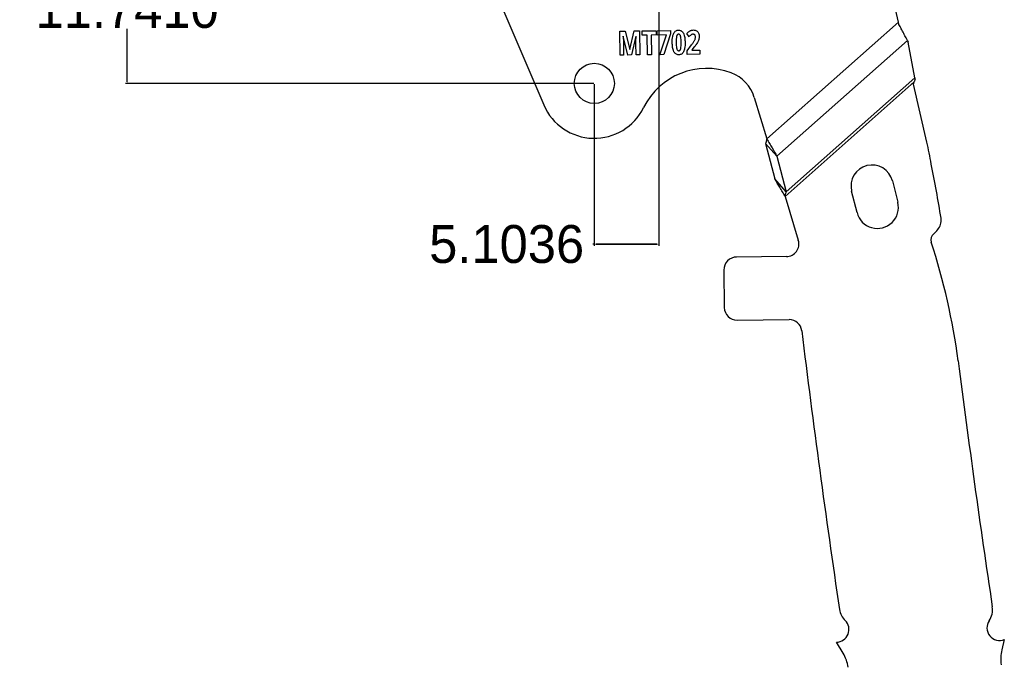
# Model space of a CAD drawing. Header units: inches. Extents: x -122 to 123, y -201 to 75.
# Tile 6 of 191: x 3 to 81, y -129 to -78. Entities that reach past the tile are written whole.
import ezdxf

# ---------------------------------------------------------------- set-up
doc = ezdxf.new("R2010")
doc.units = ezdxf.units.IN
doc.header["$MEASUREMENT"] = 0
doc.header["$PDSIZE"] = -1
doc.dimstyles.get("Standard").update_dxf_attribs({"dimtxt": 0.18, "dimasz": 0.18, "dimexe": 0.18, "dimexo": 0.0625, "dimgap": 0.09, "dimtad": 0, "dimtih": 1, "dimtoh": 1, "dimdec": 4, "dimzin": 0, "dimdsep": 46, "dimtxsty": 'Standard', "dimcen": 0.09, "dimadec": 0, "dimazin": 0, "dimtfac": 1, "dimtdec": 4, "dimtofl": 0, "dimtmove": 0, "dimatfit": 3, "dimfxl": 1, "dimtolj": 1, "dimtzin": 0, "dimarcsym": 0})

# ---------------------------------------------------------------- blocks, each defined once
blk = doc.blocks.new('*D144')
at = {"color": 0, "lineweight": -2}
for p, q in [((53.698, -70.952), (53.698, -95.506)), ((48.594, -82.693), (48.594, -95.506)), ((48.594, -95.381), (48.464, -95.381)), ((53.568, -95.381), (48.724, -95.381)), ((48.724, -95.381), (53.568, -95.381))]:
    blk.add_line(p, q, dxfattribs=at)
at = {"color": 0}
for points in [[(48.724, -95.359), (48.724, -95.402), (48.594, -95.381)], [(53.568, -95.402), (53.568, -95.359), (53.698, -95.381)]]:
    blk.add_solid(points, dxfattribs=at)
at = {"layer": 'Defpoints', "color": 0}
for p in [(53.698, -70.902), (48.594, -82.643), (48.594, -95.381), (48.594, -95.381)]:
    blk.add_point(p, dxfattribs=at)
at = {"color": 0, "insert": (41.654, -95.381), "char_height": 3, "attachment_point": 5}
blk.add_mtext('\\A1;5.1036', dxfattribs=at)
blk = doc.blocks.new('*D145')
at = {"color": 0, "lineweight": -2}
for p, q in [((53.648, -70.902), (11.482, -70.902)), ((11.607, -71.032), (11.607, -75.212)), ((11.607, -82.513), (11.607, -78.332)), ((48.544, -82.643), (11.482, -82.643))]:
    blk.add_line(p, q, dxfattribs=at)
at = {"color": 0}
for points in [[(11.628, -71.032), (11.585, -71.032), (11.607, -70.902)], [(11.585, -82.513), (11.628, -82.513), (11.607, -82.643)]]:
    blk.add_solid(points, dxfattribs=at)
at = {"layer": 'Defpoints', "color": 0}
for p in [(53.698, -70.902), (11.607, -82.643), (11.607, -82.643), (48.594, -82.643)]:
    blk.add_point(p, dxfattribs=at)
at = {"color": 0, "insert": (11.607, -76.772), "char_height": 3, "attachment_point": 5}
blk.add_mtext('\\A1;11.7410', dxfattribs=at)

msp = doc.modelspace()

# ---------------------------------------------------------------- linework, layer by layer
at = {"color": 7, "linetype": 'Continuous', "lineweight": 25}
for p, q in [((72.67224, -77.79903), (69.87841, -65.62255)), ((72.67224, -77.79903), (69.87841, -65.62255)), ((37.29145, -67.29525), (44.59613, -84.354)), ((37.29145, -67.29525), (44.59613, -84.354)), ((62.254, -87.03965), (72.67224, -77.79903)), ((62.254, -87.03965), (72.67224, -77.79903)), ((72.71176, -77.97125), (72.67224, -77.79903)), ((72.71176, -77.97125), (72.67224, -77.79903)), ((50.61697, -78.5045), (51.03543, -78.50012)), ((50.61697, -78.5045), (51.03543, -78.50012)), ((50.63687, -80.4044), (50.61697, -78.5045)), ((50.63687, -80.4044), (50.61697, -78.5045)), ((51.03543, -78.50012), (51.39355, -79.94932)), ((51.03543, -78.50012), (51.39355, -79.94932)), ((51.3995, -79.94926), (51.74831, -78.49266)), ((51.3995, -79.94926), (51.74831, -78.49266)), ((51.74831, -78.49266), (52.16676, -78.48827)), ((51.74831, -78.49266), (52.16676, -78.48827)), ((52.16676, -78.48827), (52.18666, -80.38817)), ((52.16676, -78.48827), (52.18666, -80.38817)), ((52.38982, -78.48594), (53.48428, -78.47448)), ((52.38982, -78.48594), (53.48428, -78.47448)), ((52.39333, -78.82156), (52.38982, -78.48594)), ((52.39333, -78.82156), (52.38982, -78.48594)), ((53.48428, -78.47448), (53.48779, -78.8101)), ((53.48428, -78.47448), (53.48779, -78.8101)), ((53.57947, -78.47621), (54.61951, -78.46532)), ((53.57947, -78.47621), (54.61951, -78.46532)), ((53.58301, -78.81417), (53.57947, -78.47621)), ((53.58301, -78.81417), (53.57947, -78.47621)), ((54.62215, -78.71752), (54.09125, -80.36823)), ((54.62215, -78.71752), (54.09125, -80.36823)), ((54.61951, -78.46532), (54.62215, -78.71752)), ((54.61951, -78.46532), (54.62215, -78.71752)), ((56.09216, -78.95046), (55.9229, -78.69337)), ((56.09216, -78.95046), (55.9229, -78.69337)), ((51.25072, -80.39797), (50.88596, -78.91141)), ((51.25072, -80.39797), (50.88596, -78.91141)), ((51.89032, -78.90323), (51.53236, -80.39502)), ((51.89032, -78.90323), (51.53236, -80.39502)), ((51.89996, -80.39117), (51.89054, -79.4919)), ((51.89996, -80.39117), (51.89054, -79.4919)), ((52.7868, -78.81744), (52.39333, -78.82156)), ((52.7868, -78.81744), (52.39333, -78.82156)), ((52.80318, -80.38171), (52.7868, -78.81744)), ((52.80318, -80.38171), (52.7868, -78.81744)), ((53.48779, -78.8101), (53.09402, -78.81422)), ((53.48779, -78.8101), (53.09402, -78.81422)), ((53.09402, -78.81422), (53.1104, -80.3785)), ((53.09402, -78.81422), (53.1104, -80.3785)), ((54.29798, -78.80668), (53.58301, -78.81417)), ((54.29798, -78.80668), (53.58301, -78.81417)), ((53.77005, -80.37159), (54.29798, -78.80668)), ((53.77005, -80.37159), (54.29798, -78.80668)), ((73.38169, -79.25992), (63.05763, -88.41701)), ((73.38169, -79.25992), (63.05763, -88.41701)), ((73.38169, -79.25992), (73.43743, -79.37141)), ((73.38169, -79.25992), (73.43743, -79.37141)), ((73.96744, -82.19841), (73.43743, -79.37141)), ((73.96744, -82.19841), (73.43743, -79.37141)), ((50.90242, -79.51784), (50.91167, -80.40152)), ((50.90242, -79.51784), (50.91167, -80.40152)), ((55.94117, -80.06933), (56.30015, -79.58373)), ((55.94117, -80.06933), (56.30015, -79.58373)), ((55.9441, -80.34882), (55.94117, -80.06933)), ((55.9441, -80.34882), (55.94117, -80.06933)), ((56.50601, -79.757), (56.32224, -79.98893)), ((56.50601, -79.757), (56.32224, -79.98893)), ((56.32243, -80.00687), (56.95383, -80.00025)), ((56.32243, -80.00687), (56.95383, -80.00025)), ((56.95383, -80.00025), (56.95736, -80.33821)), ((56.95383, -80.00025), (56.95736, -80.33821)), ((50.91167, -80.40152), (50.63687, -80.4044)), ((50.91167, -80.40152), (50.63687, -80.4044)), ((51.53236, -80.39502), (51.25072, -80.39797)), ((51.53236, -80.39502), (51.25072, -80.39797)), ((52.18666, -80.38817), (51.89996, -80.39117)), ((52.18666, -80.38817), (51.89996, -80.39117)), ((53.1104, -80.3785), (52.80318, -80.38171)), ((53.1104, -80.3785), (52.80318, -80.38171)), ((54.09125, -80.36823), (53.77005, -80.37159)), ((54.09125, -80.36823), (53.77005, -80.37159)), ((56.95736, -80.33821), (55.9441, -80.34882)), ((56.95736, -80.33821), (55.9441, -80.34882)), ((63.69681, -91.59057), (73.92948, -82.51453)), ((63.69681, -91.59057), (73.92948, -82.51453)), ((73.96744, -82.19841), (63.79056, -91.22496)), ((73.96744, -82.19841), (63.79056, -91.22496)), ((73.86886, -82.707), (73.92948, -82.51453)), ((73.86886, -82.707), (73.92948, -82.51453)), ((74.91927, -87.28507), (73.86886, -82.707)), ((74.91927, -87.28507), (73.86886, -82.707)), ((61.25881, -83.75147), (62.254, -87.03965)), ((61.25881, -83.75147), (62.254, -87.03965)), ((63.05763, -88.41701), (62.16024, -87.40527)), ((62.16024, -87.40527), (62.89318, -90.21322)), ((63.05763, -88.41701), (62.16024, -87.40527)), ((62.16024, -87.40527), (62.89318, -90.21322)), ((63.05763, -88.41701), (63.79056, -91.22496)), ((63.05763, -88.41701), (63.79056, -91.22496)), ((63.79056, -91.22496), (62.89318, -90.21322)), ((63.79056, -91.22496), (62.89318, -90.21322)), ((72.1922, -90.36262), (72.61894, -92.05979)), ((72.1922, -90.36262), (72.61894, -92.05979)), ((69.39315, -92.87089), (68.96641, -91.17372)), ((69.39315, -92.87089), (68.96641, -91.17372)), ((63.69681, -91.59057), (64.74729, -95.06145)), ((63.69681, -91.59057), (64.74729, -95.06145)), ((63.80064, -96.35107), (59.8584, -96.39235)), ((63.80064, -96.35107), (59.8584, -96.39235)), ((58.8531, -97.41894), (58.88418, -100.38677)), ((58.8531, -97.41894), (58.88418, -100.38677)), ((59.91076, -101.39208), (64.0167, -101.34908)), ((59.91076, -101.39208), (64.0167, -101.34908)), ((68.29269, -127.76388), (67.76278, -126.88587)), ((68.29269, -127.76388), (67.76278, -126.88587)), ((81.05553, -126.67673), (80.85762, -127.49614)), ((81.05553, -126.67673), (80.85762, -127.49614))]:
    msp.add_line(p, q, dxfattribs=at)
msp.add_circle((48.59435, -82.64287), 1.5877, dxfattribs=at)
msp.add_circle((48.59435, -82.64287), 1.5877, dxfattribs=at)
for centre, radius, start, end in [((57.48915, -87.02564), 5.56595, 69.4540008, 153.7612704), ((57.48915, -87.02564), 5.56595, 69.4540008, 153.7612704), ((58.39099, -84.61943), 2.99629, 16.8387951, 69.4540008), ((58.39099, -84.61943), 2.99629, 16.8387951, 69.4540008), ((48.59493, -82.64168), 4.35, 203.1809767, 333.7612704), ((48.59493, -82.64168), 4.35, 203.1809767, 333.7612704), ((-17.23276, -107.75557), 94.3983, 11.9850328, 12.5242241), ((-17.23276, -107.75557), 94.3983, 11.9850328, 12.5242241), ((37.7807, -95.80632), 38.10361, 10.2494521, 11.5867183), ((37.7807, -95.80632), 38.10361, 10.2494521, 11.5867183), ((70.57931, -90.76817), 1.6631, 14.1140078, 194.1140078), ((70.57931, -90.76817), 1.6631, 14.1140078, 194.1140078), ((-54.48606, -114.72247), 132.28209, 9.3113031, 11.2010398), ((-54.48606, -114.72247), 132.28209, 9.3113031, 11.2010398), ((71.00605, -92.46534), 1.6631, 194.1140078, 14.1140078), ((71.00605, -92.46534), 1.6631, 194.1140078, 14.1140078), ((75.06623, -93.48122), 1, 340.2235417, 9.3113031), ((75.06623, -93.48122), 1, 340.2235417, 9.3113031), ((74.50162, -93.27821), 1.6, 307.264349, 340.2235417), ((74.50162, -93.27821), 1.6, 307.264349, 340.2235417), ((63.79016, -95.35113), 1, 270.5999555, 16.8387951), ((63.79016, -95.35113), 1, 270.5999555, 16.8387951), ((75.82685, -95.02006), 0.58867, 127.2647769, 197.9984969), ((75.82685, -95.02006), 0.58867, 127.2647769, 197.9984969), ((24.41301, -111.72394), 53.47058, 7.6325478, 17.9984969), ((24.41301, -111.72394), 53.47058, 7.6325478, 17.9984969), ((59.86904, -97.4083), 1.016, 90.5999555, 180.5999555), ((59.86904, -97.4083), 1.016, 90.5999555, 180.5999555), ((59.90012, -100.37613), 1.016, 180.5999555, 270.5999555), ((59.90012, -100.37613), 1.016, 180.5999555, 270.5999555), ((64.02717, -102.34903), 1, 6.9562565, 90.5999555), ((64.02717, -102.34903), 1, 6.9562565, 90.5999555), ((917.04387, 1.72724), 858.3424, 186.95625647, 188.4428274), ((917.04387, 1.72724), 858.3424, 186.95625647, 188.4428274), ((917.04387, 1.72724), 846.3424, 187.21872593, 188.54949694), ((917.04387, 1.72724), 846.3424, 187.21872593, 188.54949694), ((69.51093, -124.07293), 1.524, 188.4428274, 225.9137764), ((69.51093, -124.07293), 1.524, 188.4428274, 225.9137764), ((78.59913, -124.31975), 1.524, 325.4666787, 8.5494969), ((78.59913, -124.31975), 1.524, 325.4666787, 8.5494969), ((67.75488, -125.8859), 1, 270.4521367, 45.9137764), ((67.75488, -125.8859), 1, 270.4521367, 45.9137764), ((80.67839, -125.75057), 1, 145.4666787, 292.1561273), ((80.67839, -125.75057), 1, 145.4666787, 292.1561273), ((65.68314, -129.33886), 3.048, 8.7519166, 31.1127371), ((65.68314, -129.33886), 3.048, 8.7519166, 31.1127371), ((83.82043, -128.21173), 3.048, 166.4217588, 188.86373), ((83.82043, -128.21173), 3.048, 166.4217588, 188.86373)]:
    msp.add_arc(centre, radius, start, end, dxfattribs=at)
msp.add_ellipse((74.10399, -82.35975), major_axis=(0.13789, -0.5433), ratio=0.17572799, start_param=4.36662987, end_param=4.57088991, dxfattribs=at)
msp.add_ellipse((74.10399, -82.35975), major_axis=(0.13789, -0.5433), ratio=0.17572799, start_param=4.36662987, end_param=4.57088991, dxfattribs=at)
for points, knots in [([(54.76742, -79.41109), (54.76696, -79.24865), (54.76622, -78.99376), (54.8522, -78.75528), (54.88339, -78.66878)], [0, 0, 0, 0, 0.637268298, 1, 1, 1, 1]), ([(54.76742, -79.41109), (54.76696, -79.24865), (54.76622, -78.99376), (54.8522, -78.75528), (54.88339, -78.66878)], [0, 0, 0, 0, 0.637268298, 1, 1, 1, 1]), ([(54.88339, -78.66878), (54.9072, -78.62825), (54.95268, -78.55086), (55.0517, -78.47393), (55.15731, -78.43318), (55.22678, -78.4286), (55.26276, -78.42623)], [0, 0, 0, 0, 0.29466248, 0.56253467, 0.77347936, 1, 1, 1, 1]), ([(54.88339, -78.66878), (54.9072, -78.62825), (54.95268, -78.55086), (55.0517, -78.47393), (55.15731, -78.43318), (55.22678, -78.4286), (55.26276, -78.42623)], [0, 0, 0, 0, 0.29466248, 0.56253467, 0.77347936, 1, 1, 1, 1]), ([(55.26276, -78.42623), (55.30719, -78.42914), (55.39398, -78.43484), (55.50372, -78.49332), (55.58741, -78.57466), (55.62486, -78.63827), (55.64456, -78.67173)], [0, 0, 0, 0, 0.2761883, 0.53952927, 0.75779867, 1, 1, 1, 1]), ([(55.26276, -78.42623), (55.30719, -78.42914), (55.39398, -78.43484), (55.50372, -78.49332), (55.58741, -78.57466), (55.62486, -78.63827), (55.64456, -78.67173)], [0, 0, 0, 0, 0.2761883, 0.53952927, 0.75779867, 1, 1, 1, 1]), ([(55.64456, -78.67173), (55.68684, -78.78745), (55.77277, -79.02272), (55.77802, -79.27321), (55.78069, -79.40048)], [0, 0, 0, 0, 0.49188875, 1, 1, 1, 1]), ([(55.64456, -78.67173), (55.68684, -78.78745), (55.77277, -79.02272), (55.77802, -79.27321), (55.78069, -79.40048)], [0, 0, 0, 0, 0.49188875, 1, 1, 1, 1]), ([(55.9229, -78.69337), (55.9574, -78.65439), (56.01173, -78.59298), (56.07543, -78.54152), (56.09868, -78.52273)], [0, 0, 0, 0, 0.63493448, 1, 1, 1, 1]), ([(55.9229, -78.69337), (55.9574, -78.65439), (56.01173, -78.59298), (56.07543, -78.54152), (56.09868, -78.52273)], [0, 0, 0, 0, 0.63493448, 1, 1, 1, 1]), ([(56.09868, -78.52273), (56.12552, -78.5051), (56.17358, -78.47353), (56.22753, -78.45381), (56.25135, -78.44511)], [0, 0, 0, 0, 0.55848609, 1, 1, 1, 1]), ([(56.09868, -78.52273), (56.12552, -78.5051), (56.17358, -78.47353), (56.22753, -78.45381), (56.25135, -78.44511)], [0, 0, 0, 0, 0.55848609, 1, 1, 1, 1]), ([(56.25135, -78.44511), (56.28427, -78.43622), (56.34531, -78.41973), (56.40845, -78.41736), (56.43754, -78.41626)], [0, 0, 0, 0, 0.53926731, 1, 1, 1, 1]), ([(56.25135, -78.44511), (56.28427, -78.43622), (56.34531, -78.41973), (56.40845, -78.41736), (56.43754, -78.41626)], [0, 0, 0, 0, 0.53926731, 1, 1, 1, 1]), ([(56.43754, -78.41626), (56.48606, -78.41891), (56.57087, -78.42354), (56.64606, -78.46227), (56.67823, -78.47885)], [0, 0, 0, 0, 0.57211002, 1, 1, 1, 1]), ([(56.43754, -78.41626), (56.48606, -78.41891), (56.57087, -78.42354), (56.64606, -78.46227), (56.67823, -78.47885)], [0, 0, 0, 0, 0.57211002, 1, 1, 1, 1]), ([(56.67823, -78.47885), (56.71511, -78.5059), (56.78208, -78.55501), (56.82317, -78.6269), (56.84163, -78.65919)], [0, 0, 0, 0, 0.55076873, 1, 1, 1, 1]), ([(56.67823, -78.47885), (56.71511, -78.5059), (56.78208, -78.55501), (56.82317, -78.6269), (56.84163, -78.65919)], [0, 0, 0, 0, 0.55076873, 1, 1, 1, 1]), ([(56.84163, -78.65919), (56.86062, -78.70558), (56.89574, -78.79141), (56.90012, -78.88389), (56.90213, -78.92638)], [0, 0, 0, 0, 0.54055502, 1, 1, 1, 1]), ([(56.84163, -78.65919), (56.86062, -78.70558), (56.89574, -78.79141), (56.90012, -78.88389), (56.90213, -78.92638)], [0, 0, 0, 0, 0.54055502, 1, 1, 1, 1]), ([(73.38169, -79.25992), (73.34652, -79.19001), (73.2528, -79.0037), (73.09132, -78.69085), (72.90197, -78.32973), (72.77392, -78.08841), (72.71176, -77.97125)], [0, 0, 0, 0, 0.17003575, 0.45315745, 0.73451498, 1, 1, 1, 1]), ([(73.38169, -79.25992), (73.34652, -79.19001), (73.2528, -79.0037), (73.09132, -78.69085), (72.90197, -78.32973), (72.77392, -78.08841), (72.71176, -77.97125)], [0, 0, 0, 0, 0.17003575, 0.45315745, 0.73451498, 1, 1, 1, 1]), ([(50.87703, -78.91151), (50.88446, -79.04947), (50.89534, -79.25149), (50.90071, -79.45372), (50.90242, -79.51784)], [0, 0, 0, 0, 0.68292384, 1, 1, 1, 1]), ([(50.87703, -78.91151), (50.88446, -79.04947), (50.89534, -79.25149), (50.90071, -79.45372), (50.90242, -79.51784)], [0, 0, 0, 0, 0.68292384, 1, 1, 1, 1]), ([(51.89054, -79.4919), (51.89039, -79.46612), (51.8901, -79.41726), (51.89037, -79.3684), (51.89049, -79.34532)], [0, 0, 0, 0, 0.52750281, 1, 1, 1, 1]), ([(51.89054, -79.4919), (51.89039, -79.46612), (51.8901, -79.41726), (51.89037, -79.3684), (51.89049, -79.34532)], [0, 0, 0, 0, 0.52750281, 1, 1, 1, 1]), ([(51.89049, -79.34532), (51.89152, -79.28541), (51.89403, -79.13801), (51.89731, -78.99063), (51.89925, -78.90314)], [0, 0, 0, 0, 0.40642518, 1, 1, 1, 1]), ([(51.89049, -79.34532), (51.89152, -79.28541), (51.89403, -79.13801), (51.89731, -78.99063), (51.89925, -78.90314)], [0, 0, 0, 0, 0.40642518, 1, 1, 1, 1]), ([(54.90235, -80.13869), (54.86044, -80.02355), (54.77494, -79.78862), (54.76996, -79.53858), (54.76742, -79.41109)], [0, 0, 0, 0, 0.490125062, 1, 1, 1, 1]), ([(54.90235, -80.13869), (54.86044, -80.02355), (54.77494, -79.78862), (54.76996, -79.53858), (54.76742, -79.41109)], [0, 0, 0, 0, 0.490125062, 1, 1, 1, 1]), ([(55.11311, -78.90535), (55.09904, -78.98287), (55.06889, -79.14897), (55.0707, -79.31784), (55.07167, -79.40791)], [0, 0, 0, 0, 0.46668526, 1, 1, 1, 1]), ([(55.11311, -78.90535), (55.09904, -78.98287), (55.06889, -79.14897), (55.0707, -79.31784), (55.07167, -79.40791)], [0, 0, 0, 0, 0.46668526, 1, 1, 1, 1]), ([(55.07167, -79.40791), (55.07273, -79.51825), (55.07435, -79.68697), (55.1105, -79.85141), (55.12301, -79.90832)], [0, 0, 0, 0, 0.65394626, 1, 1, 1, 1]), ([(55.07167, -79.40791), (55.07273, -79.51825), (55.07435, -79.68697), (55.1105, -79.85141), (55.12301, -79.90832)], [0, 0, 0, 0, 0.65394626, 1, 1, 1, 1]), ([(55.26616, -78.75093), (55.24694, -78.75337), (55.20801, -78.75832), (55.16346, -78.79723), (55.13234, -78.84748), (55.11988, -78.88496), (55.11311, -78.90535)], [0, 0, 0, 0, 0.2440077, 0.49445737, 0.72495134, 1, 1, 1, 1]), ([(55.26616, -78.75093), (55.24694, -78.75337), (55.20801, -78.75832), (55.16346, -78.79723), (55.13234, -78.84748), (55.11988, -78.88496), (55.11311, -78.90535)], [0, 0, 0, 0, 0.2440077, 0.49445737, 0.72495134, 1, 1, 1, 1]), ([(55.42181, -78.90212), (55.41246, -78.87702), (55.39561, -78.83182), (55.35591, -78.78161), (55.31095, -78.75452), (55.28112, -78.75213), (55.26616, -78.75093)], [0, 0, 0, 0, 0.343652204, 0.618930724, 0.808830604, 1, 1, 1, 1]), ([(55.42181, -78.90212), (55.41246, -78.87702), (55.39561, -78.83182), (55.35591, -78.78161), (55.31095, -78.75452), (55.28112, -78.75213), (55.26616, -78.75093)], [0, 0, 0, 0, 0.343652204, 0.618930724, 0.808830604, 1, 1, 1, 1]), ([(55.47525, -79.40368), (55.47417, -79.29322), (55.47252, -79.12395), (55.43489, -78.95931), (55.42181, -78.90212)], [0, 0, 0, 0, 0.65259628, 1, 1, 1, 1]), ([(55.47525, -79.40368), (55.47417, -79.29322), (55.47252, -79.12395), (55.43489, -78.95931), (55.42181, -78.90212)], [0, 0, 0, 0, 0.65259628, 1, 1, 1, 1]), ([(55.43289, -79.90313), (55.44721, -79.82586), (55.47778, -79.66084), (55.47613, -79.49296), (55.47525, -79.40368)], [0, 0, 0, 0, 0.4682096, 1, 1, 1, 1]), ([(55.43289, -79.90313), (55.44721, -79.82586), (55.47778, -79.66084), (55.47613, -79.49296), (55.47525, -79.40368)], [0, 0, 0, 0, 0.4682096, 1, 1, 1, 1]), ([(55.78069, -79.40048), (55.78099, -79.56166), (55.78147, -79.81522), (55.69522, -80.05218), (55.66379, -80.13851)], [0, 0, 0, 0, 0.63564497, 1, 1, 1, 1]), ([(55.78069, -79.40048), (55.78099, -79.56166), (55.78147, -79.81522), (55.69522, -80.05218), (55.66379, -80.13851)], [0, 0, 0, 0, 0.63564497, 1, 1, 1, 1]), ([(56.2563, -78.8045), (56.22533, -78.82724), (56.16604, -78.87078), (56.11603, -78.92471), (56.09216, -78.95046)], [0, 0, 0, 0, 0.52242521, 1, 1, 1, 1]), ([(56.2563, -78.8045), (56.22533, -78.82724), (56.16604, -78.87078), (56.11603, -78.92471), (56.09216, -78.95046)], [0, 0, 0, 0, 0.52242521, 1, 1, 1, 1]), ([(56.41934, -78.75211), (56.38768, -78.75539), (56.3295, -78.76141), (56.27922, -78.791), (56.2563, -78.8045)], [0, 0, 0, 0, 0.54412722, 1, 1, 1, 1]), ([(56.41934, -78.75211), (56.38768, -78.75539), (56.3295, -78.76141), (56.27922, -78.791), (56.2563, -78.8045)], [0, 0, 0, 0, 0.54412722, 1, 1, 1, 1]), ([(56.30015, -79.58373), (56.34914, -79.51681), (56.42158, -79.41786), (56.48698, -79.31417), (56.50816, -79.28059)], [0, 0, 0, 0, 0.676201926, 1, 1, 1, 1]), ([(56.30015, -79.58373), (56.34914, -79.51681), (56.42158, -79.41786), (56.48698, -79.31417), (56.50816, -79.28059)], [0, 0, 0, 0, 0.676201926, 1, 1, 1, 1]), ([(56.54811, -78.80651), (56.5387, -78.79707), (56.52009, -78.77841), (56.47632, -78.75617), (56.44129, -78.75367), (56.41934, -78.75211)], [0, 0, 0, 0, 0.27649586, 0.54660284, 1, 1, 1, 1]), ([(56.54811, -78.80651), (56.5387, -78.79707), (56.52009, -78.77841), (56.47632, -78.75617), (56.44129, -78.75367), (56.41934, -78.75211)], [0, 0, 0, 0, 0.27649586, 0.54660284, 1, 1, 1, 1]), ([(56.76293, -79.40969), (56.72494, -79.46657), (56.64488, -79.58646), (56.55385, -79.69825), (56.50601, -79.757)], [0, 0, 0, 0, 0.47451114, 1, 1, 1, 1]), ([(56.76293, -79.40969), (56.72494, -79.46657), (56.64488, -79.58646), (56.55385, -79.69825), (56.50601, -79.757)], [0, 0, 0, 0, 0.47451114, 1, 1, 1, 1]), ([(56.50816, -79.28059), (56.52454, -79.25093), (56.55218, -79.20087), (56.57046, -79.14675), (56.57791, -79.1247)], [0, 0, 0, 0, 0.5924868, 1, 1, 1, 1]), ([(56.50816, -79.28059), (56.52454, -79.25093), (56.55218, -79.20087), (56.57046, -79.14675), (56.57791, -79.1247)], [0, 0, 0, 0, 0.5924868, 1, 1, 1, 1]), ([(56.59807, -78.97635), (56.59654, -78.93848), (56.59406, -78.87703), (56.56085, -78.82606), (56.54811, -78.80651)], [0, 0, 0, 0, 0.61629744, 1, 1, 1, 1]), ([(56.59807, -78.97635), (56.59654, -78.93848), (56.59406, -78.87703), (56.56085, -78.82606), (56.54811, -78.80651)], [0, 0, 0, 0, 0.61629744, 1, 1, 1, 1]), ([(56.57791, -79.1247), (56.58462, -79.09752), (56.59665, -79.04875), (56.59764, -78.99857), (56.59807, -78.97635)], [0, 0, 0, 0, 0.55720746, 1, 1, 1, 1]), ([(56.57791, -79.1247), (56.58462, -79.09752), (56.59665, -79.04875), (56.59764, -78.99857), (56.59807, -78.97635)], [0, 0, 0, 0, 0.55720746, 1, 1, 1, 1]), ([(56.86931, -79.17272), (56.85403, -79.21714), (56.82575, -79.29939), (56.78272, -79.37494), (56.76293, -79.40969)], [0, 0, 0, 0, 0.54008047, 1, 1, 1, 1]), ([(56.86931, -79.17272), (56.85403, -79.21714), (56.82575, -79.29939), (56.78272, -79.37494), (56.76293, -79.40969)], [0, 0, 0, 0, 0.54008047, 1, 1, 1, 1]), ([(56.90213, -78.92638), (56.90092, -78.97397), (56.89881, -79.05736), (56.87817, -79.13807), (56.86931, -79.17272)], [0, 0, 0, 0, 0.57074644, 1, 1, 1, 1]), ([(56.90213, -78.92638), (56.90092, -78.97397), (56.89881, -79.05736), (56.87817, -79.13807), (56.86931, -79.17272)], [0, 0, 0, 0, 0.57074644, 1, 1, 1, 1]), ([(55.28324, -80.38186), (55.23884, -80.37899), (55.15224, -80.37338), (55.04267, -80.31553), (54.95921, -80.23493), (54.92193, -80.17184), (54.90235, -80.13869)], [0, 0, 0, 0, 0.27724286, 0.54085666, 0.75871017, 1, 1, 1, 1]), ([(55.28324, -80.38186), (55.23884, -80.37899), (55.15224, -80.37338), (55.04267, -80.31553), (54.95921, -80.23493), (54.92193, -80.17184), (54.90235, -80.13869)], [0, 0, 0, 0, 0.27724286, 0.54085666, 0.75871017, 1, 1, 1, 1]), ([(55.12301, -79.90832), (55.13206, -79.93325), (55.14839, -79.9783), (55.1884, -80.02821), (55.23414, -80.05487), (55.26451, -80.05717), (55.27985, -80.05833)], [0, 0, 0, 0, 0.3392516, 0.61291127, 0.80449394, 1, 1, 1, 1]), ([(55.12301, -79.90832), (55.13206, -79.93325), (55.14839, -79.9783), (55.1884, -80.02821), (55.23414, -80.05487), (55.26451, -80.05717), (55.27985, -80.05833)], [0, 0, 0, 0, 0.3392516, 0.61291127, 0.80449394, 1, 1, 1, 1]), ([(55.27985, -80.05833), (55.29893, -80.05587), (55.33772, -80.05087), (55.38204, -80.01178), (55.41324, -79.96133), (55.42596, -79.92366), (55.43289, -79.90313)], [0, 0, 0, 0, 0.24192939, 0.49179115, 0.72308184, 1, 1, 1, 1]), ([(55.27985, -80.05833), (55.29893, -80.05587), (55.33772, -80.05087), (55.38204, -80.01178), (55.41324, -79.96133), (55.42596, -79.92366), (55.43289, -79.90313)], [0, 0, 0, 0, 0.24192939, 0.49179115, 0.72308184, 1, 1, 1, 1]), ([(55.66379, -80.13851), (55.63989, -80.17916), (55.59426, -80.25676), (55.49496, -80.33396), (55.38903, -80.37488), (55.31933, -80.37948), (55.28324, -80.38186)], [0, 0, 0, 0, 0.29460514, 0.56248034, 0.7734345, 1, 1, 1, 1]), ([(55.66379, -80.13851), (55.63989, -80.17916), (55.59426, -80.25676), (55.49496, -80.33396), (55.38903, -80.37488), (55.31933, -80.37948), (55.28324, -80.38186)], [0, 0, 0, 0, 0.29460514, 0.56248034, 0.7734345, 1, 1, 1, 1]), ([(73.99003, -82.30712), (73.98203, -82.33488), (73.96255, -82.40247), (73.94228, -82.47184), (73.9299, -82.51315), (73.92948, -82.51453)], [0, 0, 0, 0, 0.40259698, 0.98008595, 1, 1, 1, 1]), ([(73.99003, -82.30712), (73.98203, -82.33488), (73.96255, -82.40247), (73.94228, -82.47184), (73.9299, -82.51315), (73.92948, -82.51453)], [0, 0, 0, 0, 0.40259698, 0.98008595, 1, 1, 1, 1]), ([(62.254, -87.03965), (62.24423, -87.0802), (62.2245, -87.16209), (62.19394, -87.28474), (62.1715, -87.365), (62.16024, -87.40527)], [0, 0, 0, 0, 0.32817332, 0.66290846, 1, 1, 1, 1]), ([(62.254, -87.03965), (62.24423, -87.0802), (62.2245, -87.16209), (62.19394, -87.28474), (62.1715, -87.365), (62.16024, -87.40527)], [0, 0, 0, 0, 0.32817332, 0.66290846, 1, 1, 1, 1]), ([(62.254, -87.03965), (62.32534, -87.16028), (62.46801, -87.40152), (62.74363, -87.86921), (62.93325, -88.20002), (63.05763, -88.41701)], [0, 0, 0, 0, 0.25597499, 0.51194999, 1, 1, 1, 1]), ([(62.254, -87.03965), (62.32534, -87.16028), (62.46801, -87.40152), (62.74363, -87.86921), (62.93325, -88.20002), (63.05763, -88.41701)], [0, 0, 0, 0, 0.25597499, 0.51194999, 1, 1, 1, 1]), ([(63.69681, -91.59057), (63.62547, -91.46995), (63.4828, -91.22871), (63.20718, -90.76102), (63.01756, -90.43021), (62.89318, -90.21322)], [0, 0, 0, 0, 0.255975, 0.51194999, 1, 1, 1, 1]), ([(63.69681, -91.59057), (63.62547, -91.46995), (63.4828, -91.22871), (63.20718, -90.76102), (63.01756, -90.43021), (62.89318, -90.21322)], [0, 0, 0, 0, 0.255975, 0.51194999, 1, 1, 1, 1]), ([(63.69681, -91.59057), (63.70658, -91.55003), (63.72631, -91.46813), (63.75687, -91.34549), (63.77931, -91.26523), (63.79056, -91.22496)], [0, 0, 0, 0, 0.32817332, 0.66290846, 1, 1, 1, 1]), ([(63.69681, -91.59057), (63.70658, -91.55003), (63.72631, -91.46813), (63.75687, -91.34549), (63.77931, -91.26523), (63.79056, -91.22496)], [0, 0, 0, 0, 0.32817332, 0.66290846, 1, 1, 1, 1])]:
    msp.add_open_spline(points, degree=3, knots=knots, dxfattribs=at)

# ---------------------------------------------------------------- dimensions: what is measured, and where the dimension line sits
dim = msp.add_linear_dim(base=(11.606646, -82.642869), p1=(53.697956, -70.901825), p2=(48.594346, -82.642869), angle=90, dimstyle='Standard', override={"dimtxt": 3, "dimasz": 0.13, "dimexe": 0.125, "dimexo": 0.05, "dimgap": 0.06, "dimzin": 1, "dimadec": 4, "dimtzin": 1})
dim.commit()
dim.dimension.update_dxf_attribs({"geometry": '*D145', "text_midpoint": (11.606646, -76.772347)})
dim = msp.add_linear_dim(base=(48.59435, -95.38057), p1=(53.69796, -70.90182), p2=(48.59435, -82.64287), dimstyle='Standard', override={"dimtxt": 3, "dimasz": 0.13, "dimexe": 0.125, "dimexo": 0.05, "dimgap": 0.06, "dimzin": 1, "dimadec": 4, "dimtzin": 1})
dim.commit()
dim.dimension.update_dxf_attribs({"geometry": '*D144', "text_midpoint": (41.65435, -95.38057)})

doc.saveas('drawing.dxf')
